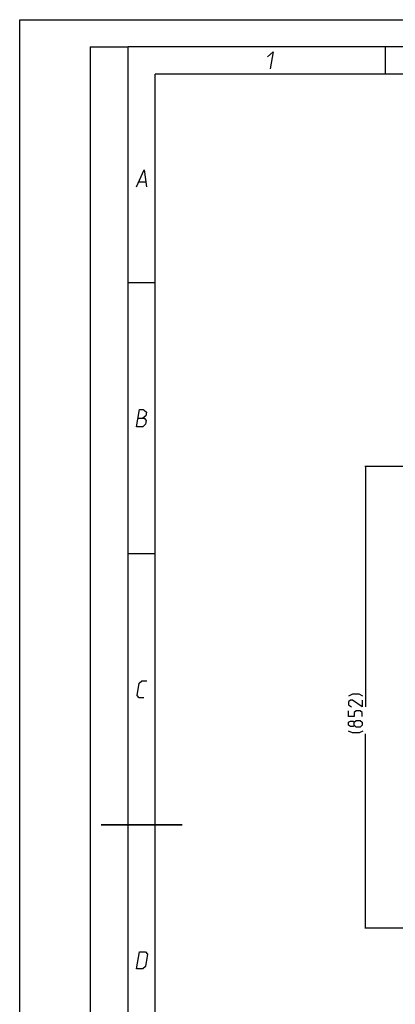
# Model space of a CAD drawing. Header units: millimetres. Extents: x 0 to 420, y 0 to 297.
# Tile 105 of 256: x 0 to 69, y 115 to 297. Entities that reach past the tile are written whole.
import ezdxf

# ---------------------------------------------------------------- set-up
doc = ezdxf.new("R2010")
doc.units = ezdxf.units.MM
doc.header["$LTSCALE"] = 23.1
doc.layers.get('0').update_dxf_attribs({"linetype": 'CONTINUOUS'})
doc.layers.add('DIM_PILOTEES', color=7, linetype='CONTINUOUS')
doc.styles.add('TEXTSTYLE_5', font='txt', dxfattribs={"width": 1.142857})
doc.dimstyles.new('DIMSTYLE_4', dxfattribs={"dimtxt": 2.5, "dimasz": 0.1875, "dimexe": 0.125, "dimexo": 0.0625, "dimgap": 1.25, "dimtad": 0, "dimtih": 1, "dimtoh": 1, "dimdsep": 46, "dimtxsty": 'TEXTSTYLE_5', "dimblk": '_FILLED', "dimblk1": '_FILLED', "dimblk2": '_FILLED', "dimcen": 0.09, "dimazin": 2, "dimtfac": 1, "dimtofl": 0, "dimtmove": 0, "dimatfit": 3, "dimldrblk": '_FILLED', "dimfxl": 1, "dimtolj": 1, "dimarcsym": 0})

# ---------------------------------------------------------------- blocks, each defined once
blk = doc.blocks.new('_FILLED')
at = {"color": 0, "linetype": 'BYBLOCK'}
blk.add_solid([(0, 0), (-1, 0.17), (-1, -0.17)], dxfattribs=at)
blk = doc.blocks.new('*D14')
at = {"layer": 'DIM_PILOTEES', "color": 2, "linetype": 'CONTINUOUS'}
for p, q in [((66.66, 214.62), (63.68, 214.62)), ((63.81, 214.62), (63.81, 170.26)), ((124.06, 214.62), (66.66, 214.62)), ((63.81, 129.45), (63.81, 165.26)), ((66.66, 129.45), (63.68, 129.45)), ((98.89, 129.45), (66.66, 129.45))]:
    blk.add_line(p, q, dxfattribs=at)
at = {"layer": 'DIM_PILOTEES', "color": 2, "linetype": 'CONTINUOUS', "xscale": 0.1875, "yscale": 0.1875, "zscale": 0.1875}
for p, rotation in [((63.81, 214.62), 90), ((63.81, 129.45), 270)]:
    blk.add_blockref('_FILLED', p, dxfattribs=dict(at, rotation=rotation))
at = {"layer": 'DIM_PILOTEES', "color": 2, "linetype": 'CONTINUOUS', "insert": (63.81, 169.01), "char_height": 2.5, "width": 8.5714, "attachment_point": 2, "line_spacing_factor": 0.9, "style": 'TEXTSTYLE_5'}
blk.add_mtext('{\\ftxt;\\W0.0001;\\H0.0001;\\~}{\\ftxt;\\W2.2857142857;\\H2.5; }{\\ftxt;\\W0.0001;\\H0.0001;\\~}', dxfattribs=at)

msp = doc.modelspace()

# ---------------------------------------------------------------- linework, layer by layer
at = {"color": 7, "linetype": 'CONTINUOUS'}
for p, q in [((0, 0), (0, 297)), ((0, 0), (0, 297)), ((0, 297), (420, 297)), ((0, 297), (420, 297)), ((25, 287), (410, 287))]:
    msp.add_line(p, q, dxfattribs=at)
at = {"color": 2, "linetype": 'CONTINUOUS'}
for p, q in [((13, 292), (13, 5)), ((13, 292), (20, 292)), ((45.707, 290.175), (46.754, 291.075)), ((46.754, 291.075), (46.239, 287.925)), ((21.589, 266.175), (23.004, 269.325)), ((23.004, 269.325), (23.389, 266.175)), ((22.036, 267.075), (23.236, 267.075)), ((21.589, 221.925), (22.104, 225.075)), ((21.847, 223.5), (22.972, 223.5)), ((22.104, 225.075), (22.779, 225.075)), ((23.27, 223.95), (22.747, 223.5)), ((22.779, 225.075), (22.991, 225)), ((22.972, 223.5), (23.348, 223.05)), ((22.991, 225), (23.38, 224.625)), ((23.38, 224.625), (23.27, 223.95)), ((22.714, 221.925), (21.589, 221.925)), ((23.238, 222.375), (22.714, 221.925)), ((23.348, 223.05), (23.238, 222.375)), ((21.663, 172.375), (22.03, 174.625)), ((22.03, 174.625), (22.554, 175.075)), ((22.554, 175.075), (23.454, 175.075)), ((22.039, 171.925), (21.663, 172.375)), ((22.939, 171.925), (22.039, 171.925)), ((21.589, 121.925), (22.104, 125.075)), ((22.104, 125.075), (23.229, 125.075)), ((23.229, 125.075), (23.605, 124.625)), ((23.605, 124.625), (23.238, 122.375)), ((22.714, 121.925), (21.589, 121.925)), ((23.238, 122.375), (22.714, 121.925))]:
    msp.add_line(p, q, dxfattribs=at)
at = {"color": 7, "linetype": 'CONTINUOUS', "const_width": 0.25}
for points in [[(20, 292), (20, 5)], [(415, 292), (20, 292)], [(67.5, 292), (67.5, 287)], [(25, 10), (25, 287)], [(25, 287), (410, 287)], [(20, 248.5), (25, 248.5)], [(20, 198.5), (25, 198.5)], [(30, 148.5), (15, 148.5)]]:
    msp.add_lwpolyline(points, dxfattribs=at)
at = {"layer": 'DIM_PILOTEES', "color": 2, "linetype": 'CONTINUOUS'}
for p, q in [((61.396, 172.586), (60.682, 172.228)), ((62.646, 172.586), (61.396, 172.586)), ((63.36, 172.228), (62.646, 172.586)), ((61.039, 171.514), (60.682, 171.157)), ((60.682, 171.157), (60.682, 170.621)), ((61.396, 171.514), (61.039, 171.514)), ((63.182, 170.264), (61.396, 171.514)), ((63.182, 171.514), (63.182, 170.264)), ((60.682, 170.621), (61.217, 170.264)), ((60.682, 168.478), (60.682, 169.55)), ((62.11, 169.55), (61.753, 169.193)), ((61.753, 169.193), (61.753, 168.478)), ((62.825, 169.55), (62.11, 169.55)), ((63.182, 169.193), (62.825, 169.55)), ((63.182, 168.478), (63.182, 169.193)), ((61.753, 168.478), (60.682, 168.478)), ((60.682, 167.407), (61.039, 167.645)), ((60.682, 166.871), (60.682, 167.407)), ((61.039, 167.645), (61.575, 167.645)), ((61.575, 167.645), (61.753, 167.407)), ((61.753, 167.407), (62.11, 167.764)), ((61.753, 166.871), (61.753, 167.407)), ((62.11, 167.764), (62.825, 167.764)), ((62.825, 167.764), (63.182, 167.407)), ((63.182, 167.407), (63.182, 166.871)), ((61.039, 166.633), (60.682, 166.871)), ((61.396, 165.443), (60.682, 165.8)), ((61.575, 166.633), (61.039, 166.633)), ((62.646, 165.443), (61.396, 165.443)), ((61.753, 166.871), (61.575, 166.633)), ((62.11, 166.514), (61.753, 166.871)), ((62.825, 166.514), (62.11, 166.514)), ((63.36, 165.8), (62.646, 165.443)), ((63.182, 166.871), (62.825, 166.514))]:
    msp.add_line(p, q, dxfattribs=at)

# ---------------------------------------------------------------- dimensions: what is measured, and where the dimension line sits
dim = msp.add_linear_dim(base=(63.807, 214.622), p1=(98.955, 129.447), p2=(124.125, 214.622), angle=90, text='{\\ftxt;\\W0.0001;\\H0.0001;\\~}{\\ftxt;\\W2.2857142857;\\H2.5; }{\\ftxt;\\W0.0001;\\H0.0001;\\~}', dimstyle='DIMSTYLE_4', dxfattribs=at)
dim.commit()
dim.dimension.update_dxf_attribs({"geometry": '*D14', "text_midpoint": (60.95, 166.514), "dimtype": 160})

doc.saveas('drawing.dxf')
